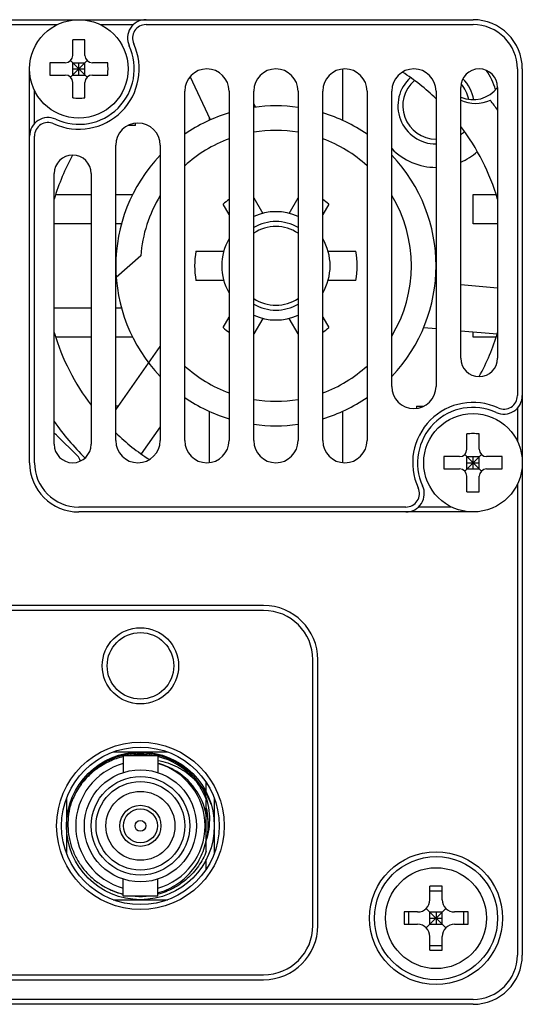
# Model space of a CAD drawing. Header units: millimetres. Extents: x 88 to 331, y 156 to 226.
# Tile 4 of 4: x 311 to 331, y 165 to 205. Entities that reach past the tile are written whole.
import ezdxf

# ---------------------------------------------------------------- set-up
doc = ezdxf.new("R2010")
doc.units = ezdxf.units.MM
doc.header["$LTSCALE"] = 23.1
doc.layers.add('20_ALL_FEATURES', color=7, linetype='CONTINUOUS')

msp = doc.modelspace()

# ---------------------------------------------------------------- linework, layer by layer
at = {"layer": '20_ALL_FEATURES', "color": 7}
for p, q in [((293.04, 205.05), (329.04, 205.05)), ((293.04, 204.85), (312.168, 204.85)), ((313.912, 204.85), (315.258, 204.85)), ((315.767, 204.85), (329.04, 204.85)), ((312.79, 203.6), (312.79, 204.229)), ((313.29, 203.6), (313.29, 204.229)), ((312.49, 203.3), (311.861, 203.3)), ((312.702, 202.712), (313.378, 203.388)), ((312.702, 203.388), (313.378, 202.712)), ((312.79, 202.8), (312.79, 203.3)), ((312.79, 203.3), (313.29, 203.3)), ((313.04, 202.8), (313.04, 203.3)), ((313.29, 202.8), (313.29, 203.3)), ((314.219, 203.3), (313.59, 203.3)), ((311.04, 187.05), (311.04, 203.05)), ((312.79, 203.05), (313.29, 203.05)), ((323.74, 203.044), (323.74, 200.962)), ((330.84, 203.05), (330.84, 189.777)), ((331.04, 203.05), (331.04, 167.05)), ((311.861, 202.8), (312.49, 202.8)), ((312.79, 202.8), (313.29, 202.8)), ((312.79, 201.871), (312.79, 202.5)), ((313.29, 201.871), (313.29, 202.5)), ((313.59, 202.8), (314.219, 202.8)), ((318.384, 200.982), (317.563, 202.743)), ((311.24, 200.832), (311.24, 202.179)), ((317.34, 187.95), (317.34, 202.15)), ((319.14, 202.15), (319.14, 187.95)), ((320.14, 187.95), (320.14, 202.15)), ((321.94, 202.15), (321.94, 187.95)), ((322.94, 187.95), (322.94, 202.15)), ((324.74, 202.15), (324.74, 187.95)), ((325.74, 190.15), (325.74, 202.15)), ((327.54, 202.15), (327.54, 190.15)), ((328.54, 191.3), (328.54, 202.3)), ((330.04, 202.3), (330.04, 191.3)), ((320.211, 201.497), (320.14, 201.648)), ((315.34, 200.75), (315.34, 200.844)), ((318.34, 200.962), (318.34, 201.077)), ((315.34, 200.75), (315.028, 200.75)), ((311.24, 187.05), (311.24, 200.323)), ((314.54, 187.95), (314.54, 199.95)), ((316.34, 199.95), (316.34, 187.95)), ((312.04, 187.8), (312.04, 198.8)), ((313.54, 198.8), (313.54, 187.8)), ((312.099, 197.95), (313.54, 197.95)), ((314.54, 197.95), (315.224, 197.95)), ((320.14, 197.809), (320.502, 197.183)), ((321.579, 197.183), (321.94, 197.809)), ((329.04, 197.95), (329.982, 197.95)), ((329.04, 196.75), (329.04, 197.95)), ((319.14, 197.141), (318.898, 197.56)), ((323.182, 197.56), (322.94, 197.141)), ((313.54, 196.75), (312.04, 196.75)), ((314.767, 196.75), (314.54, 196.75)), ((330.04, 196.75), (329.04, 196.75)), ((317.795, 195.65), (318.924, 195.65)), ((323.157, 195.65), (324.285, 195.65)), ((315.555, 195.455), (314.558, 194.574)), ((318.924, 194.45), (317.795, 194.45)), ((324.285, 194.45), (323.157, 194.45)), ((327.506, 194.384), (327.54, 194.381)), ((328.54, 194.293), (330.04, 194.162)), ((312.04, 193.35), (313.54, 193.35)), ((314.54, 193.35), (314.767, 193.35)), ((318.898, 192.54), (319.14, 192.959)), ((320.502, 192.917), (320.14, 192.291)), ((321.94, 192.291), (321.579, 192.917)), ((322.94, 192.959), (323.182, 192.54)), ((327.038, 192.544), (327.54, 192.501)), ((328.54, 192.413), (330.024, 192.283)), ((313.54, 192.15), (312.099, 192.15)), ((315.223, 192.15), (314.54, 192.15)), ((329.04, 192.15), (329.04, 192.369)), ((329.982, 192.15), (329.04, 192.15)), ((314.54, 189.207), (316.34, 191.777)), ((314.64, 189.35), (314.54, 189.35)), ((326.74, 189.35), (327.053, 189.35)), ((326.74, 189.35), (326.74, 189.256)), ((330.84, 189.267), (330.84, 187.921)), ((318.34, 187.056), (318.34, 189.138)), ((323.74, 189.138), (323.74, 187.056)), ((316.34, 188.512), (315.567, 187.408)), ((312.982, 187.332), (312.152, 188.162)), ((328.79, 187.6), (328.79, 188.229)), ((329.29, 187.6), (329.29, 188.229)), ((328.49, 187.3), (327.861, 187.3)), ((328.702, 186.712), (329.378, 187.388)), ((328.702, 187.388), (329.378, 186.712)), ((328.79, 187.3), (329.29, 187.3)), ((328.79, 186.8), (328.79, 187.3)), ((329.04, 186.8), (329.04, 187.3)), ((329.29, 186.8), (329.29, 187.3)), ((330.219, 187.3), (329.59, 187.3)), ((328.79, 187.05), (329.29, 187.05)), ((327.861, 186.8), (328.49, 186.8)), ((328.79, 186.8), (329.29, 186.8)), ((328.79, 185.871), (328.79, 186.5)), ((329.29, 185.871), (329.29, 186.5)), ((329.59, 186.8), (330.219, 186.8)), ((330.84, 186.178), (330.84, 167.05)), ((326.313, 185.25), (313.04, 185.25)), ((328.169, 185.25), (326.823, 185.25)), ((329.04, 185.05), (313.04, 185.05)), ((320.54, 181.25), (301.54, 181.25)), ((320.54, 181.05), (301.54, 181.05)), ((322.54, 168.25), (322.54, 179.05)), ((322.74, 168.25), (322.74, 179.05)), ((314.428, 175.3), (316.653, 175.3)), ((316.24, 175.15), (314.84, 175.15)), ((314.84, 175.15), (314.84, 174.464)), ((316.24, 175.15), (316.24, 174.464)), ((316.888, 174.58), (316.882, 174.583)), ((316.888, 174.58), (316.882, 174.583)), ((318.215, 173.658), (318.215, 174.055)), ((318.086, 173.769), (318.102, 173.779)), ((312.54, 173.413), (312.54, 171.187)), ((318.215, 171.268), (318.215, 173.352)), ((318.54, 173.413), (318.54, 171.187)), ((318.215, 170.544), (318.215, 170.942)), ((314.84, 169.45), (314.84, 170.135)), ((316.24, 169.45), (316.24, 170.136)), ((327.29, 169.3), (327.29, 169.849)), ((327.29, 169.663), (327.79, 169.663)), ((327.679, 169.849), (327.54, 169.85)), ((327.79, 169.849), (327.679, 169.849)), ((327.79, 169.3), (327.79, 169.849)), ((314.428, 169.3), (316.653, 169.3)), ((314.84, 169.45), (316.24, 169.45)), ((327.144, 168.946), (327.937, 168.153)), ((327.144, 168.153), (327.937, 168.946)), ((326.79, 168.8), (326.241, 168.8)), ((326.427, 168.8), (326.427, 168.3)), ((327.29, 168.8), (327.79, 168.8)), ((327.29, 168.3), (327.29, 168.8)), ((327.29, 168.55), (327.79, 168.55)), ((327.54, 168.8), (327.54, 168.3)), ((327.79, 168.3), (327.79, 168.8)), ((328.84, 168.8), (328.29, 168.8)), ((328.654, 168.8), (328.654, 168.3)), ((326.241, 168.3), (326.79, 168.3)), ((327.29, 168.3), (327.79, 168.3)), ((328.29, 168.3), (328.84, 168.3)), ((327.29, 167.25), (327.29, 167.8)), ((327.79, 167.25), (327.79, 167.8)), ((327.29, 167.436), (327.79, 167.436)), ((327.29, 167.25), (327.401, 167.25)), ((327.401, 167.25), (327.54, 167.25)), ((301.54, 166.25), (320.54, 166.25)), ((301.54, 166.05), (320.54, 166.05)), ((329.04, 165.25), (293.04, 165.25)), ((329.04, 165.05), (293.04, 165.05))]:
    msp.add_line(p, q, dxfattribs=at)
for centre, radius in [((313.04, 203.05), 2), ((329.04, 187.05), 2), ((315.54, 178.8), 1.55), ((315.54, 178.8), 1.35), ((315.54, 172.3), 3.4), ((315.54, 172.3), 3.2), ((315.54, 172.3), 3), ((315.54, 172.3), 2.275), ((315.54, 172.3), 2), ((315.54, 172.3), 1.8), ((315.54, 172.3), 1.4), ((315.54, 172.3), 0.835), ((315.54, 172.3), 0.69), ((315.54, 172.3), 0.22), ((327.54, 168.55), 2.7), ((327.54, 168.55), 2.5), ((327.54, 168.55), 2.05)]:
    msp.add_circle(centre, radius, dxfattribs=at)
for centre, radius, start, end in [((315.767, 204.3), 0.75, 90, 204.6243), ((315.767, 204.3), 0.55, 90, 204.6243), ((329.04, 203.05), 2, 0, 90), ((329.04, 203.05), 1.8, 0, 90), ((313.04, 203.05), 2.45, 245.3757, 24.6243), ((313.035, 197.296), 6.937, 89.9596, 92.0249), ((313.045, 197.296), 6.937, 87.9751, 90.0404), ((313.04, 203.05), 2.25, 245.3757, 24.6243), ((319.064, 203.05), 7.207, 178.012, 181.988), ((312.49, 203.6), 0.3, 270, 360), ((313.59, 203.6), 0.3, 180, 270), ((307.017, 203.05), 7.207, 358.012, 1.988), ((318.24, 202.15), 0.9, 0, 180), ((321.04, 202.15), 0.9, 0, 180), ((323.84, 202.15), 0.9, 0, 180), ((326.64, 202.15), 0.9, 0, 180), ((321.04, 195.05), 9.4, 46.2492, 56.8703), ((329.29, 202.3), 0.75, 0, 180), ((327.54, 201.55), 2.5, 15.0225, 35.1773), ((312.49, 202.5), 0.3, 0, 90), ((313.59, 202.5), 0.3, 90, 180), ((327.54, 201.55), 1.55, 132.0935, 270.0001), ((327.54, 201.55), 1.35, 130.3248, 270), ((327.54, 201.55), 1.35, 11.2209, 41.3366), ((327.54, 201.55), 1.55, 9.3076, 45.383), ((329.04, 203.05), 1.25, 246.4166, 323.1292), ((313.035, 208.804), 6.937, 267.9751, 270.0404), ((313.045, 208.804), 6.937, 269.9596, 272.0249), ((329.14, 203.15), 1.5, 246.421, 293.7237), ((321.04, 195.05), 11, 35.0954, 37.6997), ((321.04, 195.05), 6.5, 106.9984, 124.6997), ((321.04, 195.05), 6.5, 82.0409, 97.9591), ((321.04, 195.05), 6.5, 55.3004, 73.0016), ((311.79, 200.323), 0.75, 65.3757, 180), ((311.79, 200.323), 0.55, 65.3757, 180), ((315.44, 199.95), 0.9, 0, 180), ((321.04, 195.05), 5.5, 80.5805, 99.4181), ((327.54, 201.55), 1.35, 317.804, 319.6752), ((327.54, 201.55), 1.55, 310.1804, 317.9062), ((321.04, 195.05), 9.4, 16.7653, 37.0672), ((321.04, 195.05), 5.5, 110.2103, 132.2847), ((321.04, 195.05), 5.5, 47.7195, 69.7877), ((327.54, 201.55), 2.5, 223.9378, 270.0003), ((327.54, 201.55), 2.5, 293.5806, 312.0059), ((321.04, 195.05), 9.4, 151.3989, 163.2347), ((312.79, 198.8), 0.75, 0, 180), ((321.04, 195.05), 6.5, 136.3159, 223.6854), ((321.04, 195.05), 6.5, 316.3146, 43.6841), ((321.04, 195.05), 5.5, 148.718, 175.776), ((321.04, 195.05), 3.3, 125.1536, 130.4758), ((321.04, 195.05), 3.3, 49.5242, 54.8464), ((321.04, 195.05), 5.5, 328.7099, 31.28), ((321.04, 195.05), 2.2, 65.8487, 114.1514), ((321.04, 195.05), 1.8, 59.9999, 120.0003), ((321.04, 195.05), 1.6, 55.7653, 124.2346), ((321.04, 195.05), 2.2, 149.7457, 210.2541), ((321.04, 195.05), 2.2, 329.7457, 30.2541), ((321.04, 195.05), 3.3, 169.5242, 190.4758), ((321.04, 195.05), 3.3, 349.5242, 10.4758), ((321.04, 195.05), 1.6, 235.7653, 304.2346), ((321.04, 195.05), 1.8, 239.9999, 300.0003), ((321.04, 195.05), 2.2, 245.8487, 294.1514), ((321.04, 195.05), 3.3, 229.5242, 234.8464), ((321.04, 195.05), 3.3, 305.1536, 310.4758), ((321.04, 195.05), 9.4, 196.7653, 217.0672), ((321.04, 195.05), 9.4, 331.3977, 343.2347), ((329.29, 191.3), 0.75, 180, 360), ((321.04, 195.05), 5.5, 227.7199, 249.7885), ((321.04, 195.05), 5.5, 290.2109, 312.2844), ((326.64, 190.15), 0.9, 180, 360), ((321.04, 195.05), 6.5, 235.2991, 253.0038), ((321.04, 195.05), 5.5, 260.5815, 279.4191), ((321.04, 195.05), 6.5, 286.9964, 304.7006), ((330.29, 189.777), 0.75, 245.3757, 360), ((330.29, 189.777), 0.55, 245.3757, 360), ((329.04, 187.05), 2.45, 65.3757, 204.6243), ((329.04, 187.05), 2.25, 65.3757, 204.6243), ((321.04, 195.05), 11, 215.0951, 225.217), ((321.04, 195.05), 6.5, 262.0407, 277.9598), ((311.94, 187.95), 0.3, 45, 70.52), ((321.04, 195.05), 9.4, 226.2492, 236.8703), ((329.035, 181.296), 6.937, 89.9596, 92.0249), ((329.045, 181.296), 6.937, 87.9751, 90.0404), ((312.79, 187.8), 0.75, 180, 360), ((315.44, 187.95), 0.9, 180, 360), ((318.24, 187.95), 0.9, 180, 360), ((321.04, 187.95), 0.9, 180, 360), ((323.84, 187.95), 0.9, 180, 360), ((312.629, 186.978), 0.5, 16.5398, 45), ((335.064, 187.05), 7.207, 178.012, 181.988), ((328.49, 187.6), 0.3, 270, 360), ((329.59, 187.6), 0.3, 180, 270), ((323.017, 187.05), 7.207, 358.012, 1.988), ((313.04, 187.05), 2, 180, 270), ((313.04, 187.05), 1.8, 180, 270), ((328.49, 186.5), 0.3, 0, 90), ((329.59, 186.5), 0.3, 90, 180), ((326.313, 185.8), 0.75, 270, 24.6243), ((326.313, 185.8), 0.55, 270, 24.6243), ((329.035, 192.804), 6.937, 267.9751, 270.0404), ((329.045, 192.804), 6.937, 269.9596, 272.0249), ((320.54, 179.05), 2.2, 0, 90), ((320.54, 179.05), 2, 0, 90), ((315.54, 172.3), 2.95, 30, 156.6739), ((315.54, 172.3), 2.625, 105.4667, 254.5332), ((315.54, 172.3), 2.9, 103.9711, 115.5863), ((315.54, 172.3), 2.9, 79.394, 100.5627), ((315.54, 172.3), 2.9, 41.1423, 76.0275), ((315.615, 172.302), 2.61, 60.9418, 76.1261), ((315.548, 172.327), 2.602, 73.7158, 74.5718), ((315.54, 172.3), 2.625, 285.4667, 74.5332), ((315.579, 172.237), 2.684, 10.8312, 60.8129), ((315.504, 172.364), 2.886, 28.5352, 39.7105), ((315.501, 172.363), 2.889, 20.0135, 28.5249), ((315.564, 172.574), 2.791, 343.6763, 25.3725), ((315.543, 172.093), 3.064, 20.6496, 33.3677), ((315.528, 172.098), 3.025, 153.0747, 167.645), ((315.575, 172.365), 2.979, 162.8673, 181.2482), ((315.542, 172.374), 2.756, 352.7276, 14.1292), ((315.54, 172.3), 2.75, 346.588, 13.412), ((315.554, 172.352), 2.918, 244.3132, 255.8392), ((327.521, 86.921), 82.928, 89.98688, 90.15961), ((315.551, 172.289), 2.854, 264.0223, 275.9814), ((326.79, 169.3), 0.5, 270, 360), ((328.29, 169.3), 0.5, 180, 270), ((423.747, 168.55), 97.507, 179.8531, 180.1469), ((231.333, 168.55), 97.507, 359.8531, 0.1469), ((320.54, 168.25), 2.2, 270, 360), ((320.54, 168.25), 2, 270, 360), ((326.79, 167.8), 0.5, 0, 90), ((328.29, 167.8), 0.5, 90, 180), ((327.559, 250.178), 82.928, 269.98688, 270.15961), ((329.04, 167.05), 2, 270, 360), ((329.04, 167.05), 1.8, 270, 360)]:
    msp.add_arc(centre, radius, start, end, dxfattribs=at)
for points, knots in [([(314.288, 174.915), (314.129, 174.844), (313.822, 174.672), (313.417, 174.336), (313.078, 173.932), (312.904, 173.627), (312.831, 173.468)], [0, 0, 0, 0, 0.249994, 0.499983, 0.749979, 1, 1, 1, 1]), ([(316.24, 174.956), (316.379, 174.934), (316.653, 174.867), (316.978, 174.73), (317.223, 174.593), (317.458, 174.438), (317.622, 174.304), (317.724, 174.208)], [0, 0, 0, 0, 0.249874, 0.49989, 0.624989, 0.750063, 1, 1, 1, 1]), ([(312.596, 172.3), (312.6, 172.14), (312.633, 171.821), (312.761, 171.358), (312.963, 170.922), (313.234, 170.524), (313.567, 170.177), (313.952, 169.889), (314.379, 169.668), (314.685, 169.571), (314.84, 169.536)], [0, 0, 0, 0, 0.125009, 0.250006, 0.375004, 0.500001, 0.625, 0.750003, 0.875005, 1, 1, 1, 1]), ([(316.24, 169.574), (316.363, 169.609), (316.605, 169.695), (316.947, 169.873), (317.261, 170.096), (317.541, 170.361), (317.782, 170.662), (317.978, 170.994), (318.126, 171.349), (318.192, 171.598), (318.215, 171.723)], [0, 0, 0, 0, 0.125005, 0.250013, 0.375018, 0.500018, 0.625015, 0.75001, 0.875001, 1, 1, 1, 1]), ([(318.215, 171.268), (318.174, 171.162), (318.078, 170.954), (317.899, 170.662), (317.686, 170.393), (317.443, 170.15), (317.173, 169.938), (316.881, 169.759), (316.569, 169.616), (316.351, 169.547), (316.24, 169.519)], [0, 0, 0, 0, 0.124999, 0.250001, 0.375003, 0.500002, 0.625005, 0.750007, 0.875005, 1, 1, 1, 1])]:
    msp.add_open_spline(points, degree=3, knots=knots, dxfattribs=at)

doc.saveas('drawing.dxf')
